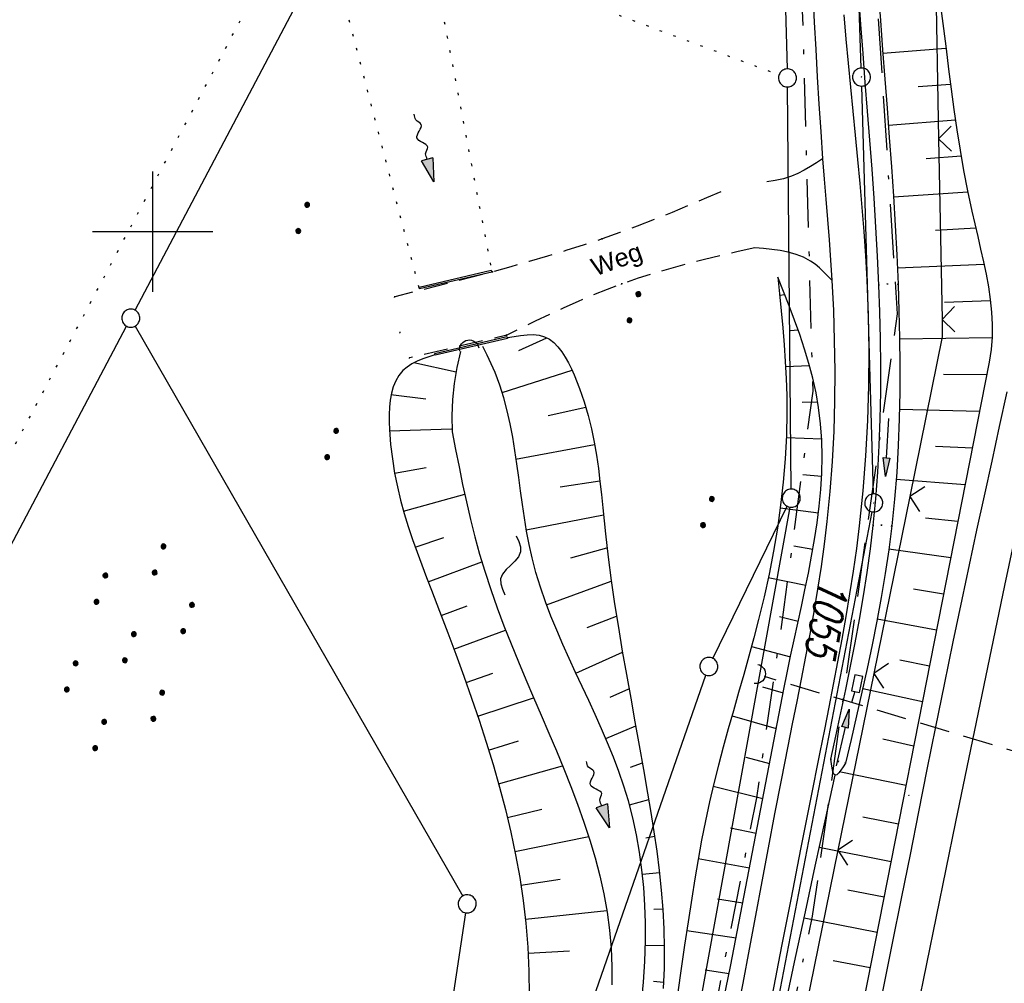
# Model space of a CAD drawing. Extents: x 511826 to 512284, y 474581 to 475544.
# Tile 16 of 29: x 511989 to 512071, y 475138 to 475218. Entities that reach past the tile are written whole.
import ezdxf

# ---------------------------------------------------------------- set-up
doc = ezdxf.new("R2010")
doc.units = 0
doc.header["$LTSCALE"] = 10
doc.header["$MEASUREMENT"] = 0
for name, pattern in [('ACAD_ISO16W100', [73, 15, -6.5, 15, -6.5, 15, -7, 1, -7]), ('AUSGEZOGEN', [0]), ('LT00', [0]), ('LT08', [0.42, 0.2, -0.1, 0.02, -0.1]), ('LT11', [0.3, 0.2, -0.1]), ('PUNKTX2_STR', [0.6, 0.1, -0.5]), ('STRICHLINIE2', [0.375, 0.25, -0.125])]:
    doc.linetypes.add(name, pattern=pattern)
doc.layers.get('0').update_dxf_attribs({"linetype": 'LT00'})
for name, color, linetype in [('--FLIEßRICHTPFEIL', 180, 'Continuous'), ('--WASSER_GRENZE', 180, 'PUNKTX2_STR'), ('--WASSER_NUTZUNG', 180, 'Continuous'), ('-Haltung', 182, 'STRICHLINIE2'), ('BAB-KABEL', 220, 'ACAD_ISO16W100'), ('DFK_AB_L', 21, 'LT00'), ('DFK_AB_P', 7, 'LT00'), ('DFK_FLUR_NR', 250, 'LT00'), ('DFK_GZPKT', 250, 'LT00'), ('DFK_KATASTER', 250, 'LT00'), ('DFK_NUTZUNG', 250, 'LT00'), ('DFK_NUTZUNGSGRENZE', 70, 'PUNKTX2_STR'), ('DFK_TOPO-SYM', 252, 'LT00'), ('FELDWEG_TEXT', 1, 'Continuous'), ('PFEIL', 140, 'AUSGEZOGEN'), ('STROM_UNTER', 80, 'LT08'), ('V90_AFBR_BAB', 250, 'LT00'), ('V90_BOESCH', 250, 'LT00'), ('V90_BOSCHUNG', 250, 'LT00'), ('V90_BR_KAPPE', 30, 'LT00'), ('V90_EINFAHRT', 250, 'LT00'), ('V90_FELDWEG', 250, 'LT11'), ('V90_GRABEN', 250, 'LT00'), ('V90_LD_MARK', 250, 'LT00'), ('V90_PK_GR', 1, 'LT00'), ('V90_RASTER', 250, 'LT00'), ('V90_SINKK', 182, 'LT00'), ('V90_UK_DURCH', 182, 'LT00'), ('V90_ZAUN', 40, 'LT00')]:
    doc.layers.add(name, color=color, linetype=linetype)
doc.styles.add('Beschrift', font='ARIAL.TTF')
doc.styles.get("Standard").update_dxf_attribs({"font": 'romans.shx'})

# ---------------------------------------------------------------- blocks, each defined once
blk = doc.blocks.new('SYMB7112')
at = {"color": 0, "linetype": 'ByBlock'}
for p, q in [((-0.13, 0.012919), (-0.13, -0.012919)), ((-0.125, -0.017105), (-0.125, 0.017105)), ((-0.12, 0.019164), (-0.12, -0.019164)), ((-0.115, -0.019796), (-0.115, 0.019796)), ((-0.11, 0.019164), (-0.11, -0.019164)), ((-0.105, -0.017105), (-0.105, 0.017105)), ((-0.1, 0.012919), (-0.1, -0.012919)), ((-0.095, -0.000126), (-0.095, 0.000146)), ((0.1, 0.012919), (0.1, -0.012919)), ((0.105, -0.017105), (0.105, 0.017105)), ((0.11, 0.019164), (0.11, -0.019164)), ((0.115, -0.019796), (0.115, 0.019796)), ((0.12, 0.019164), (0.12, -0.019164)), ((0.125, -0.017105), (0.125, 0.017105)), ((0.13, 0.012919), (0.13, -0.012919)), ((0.135, -0.000126), (0.135, 0.000146))]:
    blk.add_line(p, q, dxfattribs=at)
for points in [[(-0.095, 0), (-0.096981, 0.008678), (-0.10253, 0.015637), (-0.11055, 0.019499), (-0.11945, 0.019499), (-0.12747, 0.015637), (-0.133019, 0.008678), (-0.135, 0)], [(-0.135, 0), (-0.133019, -0.008678), (-0.12747, -0.015637), (-0.11945, -0.019499), (-0.11055, -0.019499), (-0.10253, -0.015637), (-0.096981, -0.008678), (-0.095, 0)], [(0.135, 0), (0.133019, 0.008678), (0.12747, 0.015637), (0.11945, 0.019499), (0.11055, 0.019499), (0.10253, 0.015637), (0.096981, 0.008678), (0.095, 0)], [(0.095, 0), (0.096981, -0.008678), (0.10253, -0.015637), (0.11055, -0.019499), (0.11945, -0.019499), (0.12747, -0.015637), (0.133019, -0.008678), (0.135, 0)]]:
    blk.add_lwpolyline(points, dxfattribs=at)
blk = doc.blocks.new('SYMB7301')
at = {"color": 0, "linetype": 'ByBlock'}
for p, q in [((-0.128693, 0), (0, 0.128693)), ((0, -0.128693), (-0.128693, 0)), ((0, 0.128693), (0.128693, 0)), ((0.128693, 0), (0, -0.128693)), ((0.000059, -0.009738), (0.000059, 0.009897)), ((-0.00901, -0.004339), (-0.002225, -0.009749))]:
    blk.add_line(p, q, dxfattribs=at)
for points in [[(-0.002225, 0.009749), (-0.00901, 0.004339), (-0.00901, -0.004339)], [(0.01, 0), (0.006235, 0.007818), (-0.002225, 0.009749)], [(-0.002225, -0.009749), (0.006235, -0.007818), (0.01, 0)]]:
    blk.add_lwpolyline(points, dxfattribs=at)
blk = doc.blocks.new('SYMB7010')
at = {"color": 0, "linetype": 'ByBlock'}
for points in [[(-0.031408, 0.499213), (-0.093728, 0.49134), (-0.15457, 0.475719), (-0.212975, 0.452595), (-0.268021, 0.422333), (-0.31884, 0.385411), (-0.36463, 0.342411), (-0.40467, 0.29401), (-0.438329, 0.240973), (-0.465074, 0.184136), (-0.484486, 0.124395), (-0.496256, 0.062692), (-0.5002, 0)], [(-0.5002, 0), (-0.496256, -0.062692), (-0.484486, -0.124395), (-0.465075, -0.184136), (-0.438329, -0.240973), (-0.404671, -0.29401), (-0.36463, -0.342411), (-0.31884, -0.385411), (-0.268021, -0.422333), (-0.212975, -0.452595), (-0.154571, -0.475719), (-0.093728, -0.49134), (-0.031408, -0.499213), (0.031408, -0.499213)], [(0.5002, 0), (0.496256, 0.062692), (0.484485, 0.124395), (0.465074, 0.184136), (0.438329, 0.240973), (0.40467, 0.29401), (0.36463, 0.342411), (0.31884, 0.385411), (0.268021, 0.422333), (0.212975, 0.452595), (0.15457, 0.475719), (0.093728, 0.49134), (0.031408, 0.499213), (-0.031408, 0.499213)], [(0.031408, -0.499213), (0.093728, -0.491341), (0.15457, -0.475719), (0.212975, -0.452595), (0.268021, -0.422333), (0.31884, -0.385411), (0.36463, -0.342411), (0.404671, -0.294011), (0.438329, -0.240974), (0.465075, -0.184136), (0.484486, -0.124395), (0.496256, -0.062692), (0.500201, 0)]]:
    blk.add_lwpolyline(points, dxfattribs=at)
blk = doc.blocks.new('SYMB0003')
at = {"color": 0, "linetype": 'ByBlock'}
for p, q in [((-0.015712, 0), (0.010166, 0.012015)), ((0, -0.021257), (-0.015712, 0)), ((0.010166, 0.012015), (0, -0.021257))]:
    blk.add_line(p, q, dxfattribs=at)
for points in [[(-0.031395, 0.499013), (-0.093691, 0.491144), (-0.154509, 0.475528), (-0.21289, 0.452414), (-0.267913, 0.422164), (-0.318712, 0.385257), (-0.364484, 0.342274), (-0.404509, 0.293893), (-0.438154, 0.240877), (-0.464888, 0.184062), (-0.484292, 0.124345), (-0.496058, 0.062667), (-0.5, 0)], [(-0.5, 0), (-0.496058, -0.062667), (-0.484292, -0.124345), (-0.464888, -0.184062), (-0.438154, -0.240877), (-0.404509, -0.293893), (-0.364485, -0.342274), (-0.318712, -0.385257), (-0.267914, -0.422164), (-0.21289, -0.452414), (-0.154509, -0.475529), (-0.093691, -0.491144), (-0.031395, -0.499014), (0.031395, -0.499014)], [(0.5, 0), (0.496057, 0.062667), (0.484292, 0.124345), (0.464888, 0.184062), (0.438153, 0.240877), (0.404509, 0.293893), (0.364484, 0.342274), (0.318712, 0.385257), (0.267913, 0.422164), (0.21289, 0.452414), (0.154509, 0.475528), (0.093691, 0.491144), (0.031395, 0.499013), (-0.031395, 0.499013)], [(0.031395, -0.499014), (0.093691, -0.491144), (0.154509, -0.475529), (0.21289, -0.452414), (0.267914, -0.422164), (0.318712, -0.385257), (0.364485, -0.342274), (0.404509, -0.293893), (0.438154, -0.240877), (0.464889, -0.184062), (0.484292, -0.124345), (0.496058, -0.062667), (0.5, 0)]]:
    blk.add_lwpolyline(points, dxfattribs=at)
blk = doc.blocks.new('SYMB0652')
at = {"color": 0, "linetype": 'ByBlock'}
blk.add_lwpolyline([(-0.15, -0.075), (0.15, -0.075), (0.15, 0.075), (-0.15, 0.075), (-0.15, -0.075)], dxfattribs=at)
blk = doc.blocks.new('SYMB0011')
at = {"color": 0, "linetype": 'ByBlock'}
for p, q in [((0.5, 0), (-0.5, 0)), ((0, 0.5), (0, -0.5))]:
    blk.add_line(p, q, dxfattribs=at)
blk = doc.blocks.new('SYMB1107')
at = {"color": 0, "linetype": 'ByBlock'}
for points in [[(-0.2, 0), (-0.196157, 0.039018), (-0.184776, 0.076537), (-0.166294, 0.111114), (-0.141421, 0.141421), (-0.111114, 0.166294), (-0.076537, 0.184776), (-0.039018, 0.196157), (0, 0.2)], [(0, 0.2), (0.039018, 0.196157), (0.076537, 0.184776), (0.111114, 0.166294), (0.141421, 0.141421), (0.166294, 0.111114), (0.184776, 0.076537), (0.196157, 0.039018), (0.2, 0)]]:
    blk.add_lwpolyline(points, dxfattribs=at)
blk = doc.blocks.new('SYMB0024')
at = {"color": 0, "linetype": 'ByBlock'}
for p, q in [((-0.5, 0.5), (0, 0)), ((0, 0), (0.5, 0.5))]:
    blk.add_line(p, q, dxfattribs=at)
blk = doc.blocks.new('FLIEßRICHTPFEIL')
at = {"layer": '--FLIEßRICHTPFEIL'}
blk.add_hatch(color=256, dxfattribs=at).paths.add_polyline_path([(-1.95, 0.4875), (-1.95, -0.4875), (0, 0)])
for p, q in [((-1.95, 0.4875), (-1.95, -0.4875)), ((-1.95, 0.4875), (0, 0)), ((0, 0), (-1.95, -0.4875))]:
    blk.add_line(p, q, dxfattribs=at)
at = {"layer": '--FLIEßRICHTPFEIL', "start_tangent": (-1, 0), "end_tangent": (-1, 0)}
blk.add_spline([(-1.95, 0), (-2.4375, 0), (-2.925, 0.325), (-3.4125, 0), (-3.9, -0.325), (-4.3875, 0), (-4.875, 0.325), (-5.3625, 0), (-5.85, 0)], degree=3, dxfattribs=at)
blk = doc.blocks.new('SYMB7251')
at = {"color": 0, "linetype": 'ByBlock'}
for points in [[(-0.25, 0), (-0.208333, 0.028889), (-0.166667, 0.051111), (-0.125, 0.06), (-0.083333, 0.051111), (-0.041667, 0.028889), (0, 0)], [(0, 0), (0.041667, -0.028889), (0.083333, -0.051111), (0.125, -0.06), (0.166667, -0.051111), (0.208333, -0.028889), (0.25, 0)]]:
    blk.add_lwpolyline(points, dxfattribs=at)
blk = doc.blocks.new('Pfreil3')
at = {"layer": 'PFEIL'}
blk.add_hatch(color=256, dxfattribs=at).paths.add_polyline_path([(-1.549, 0.273), (-1.549, -0.273), (0, 0)])
for p, q in [((-1.549, 0), (-4.831, 0)), ((-1.549, -0.273), (-1.549, 0.273)), ((-1.549, 0.273), (0, 0)), ((0, 0), (-1.549, -0.273))]:
    blk.add_line(p, q, dxfattribs=at)
blk = doc.blocks.new('SYMB7110')
at = {"color": 0, "linetype": 'ByBlock'}
for p, q in [((-0.515, 0.392919), (-0.515, 0.367081)), ((-0.51, 0.362895), (-0.51, 0.397105)), ((-0.505, 0.399164), (-0.505, 0.360836)), ((-0.5, 0.360204), (-0.5, 0.399796)), ((-0.495, 0.399164), (-0.495, 0.360836)), ((-0.49, 0.362895), (-0.49, 0.397105)), ((-0.485, 0.392919), (-0.485, 0.367081)), ((-0.48, 0.379874), (-0.48, 0.380145)), ((-0.285, 0.392919), (-0.285, 0.367081)), ((-0.28, 0.362895), (-0.28, 0.397105)), ((-0.275, 0.399164), (-0.275, 0.360836)), ((-0.27, 0.360204), (-0.27, 0.399796)), ((-0.265, 0.399164), (-0.265, 0.360836)), ((-0.26, 0.362895), (-0.26, 0.397105)), ((-0.255, 0.392919), (-0.255, 0.367081)), ((-0.25, 0.379874), (-0.25, 0.380146)), ((0.255, 0.392919), (0.255, 0.367081)), ((0.26, 0.362895), (0.26, 0.397105)), ((0.265, 0.399164), (0.265, 0.360836)), ((0.27, 0.360204), (0.27, 0.399796)), ((0.275, 0.399164), (0.275, 0.360836)), ((0.28, 0.362895), (0.28, 0.397105)), ((0.285, 0.392919), (0.285, 0.367081)), ((0.29, 0.379874), (0.29, 0.380145)), ((0.485, 0.392919), (0.485, 0.367081)), ((0.49, 0.362895), (0.49, 0.397105)), ((0.495, 0.399164), (0.495, 0.360836)), ((0.5, 0.360204), (0.5, 0.399796)), ((0.505, 0.399164), (0.505, 0.360836)), ((0.51, 0.362895), (0.51, 0.397105)), ((0.515, 0.392919), (0.515, 0.367081)), ((0.52, 0.379874), (0.52, 0.380146)), ((-0.9, 0.012919), (-0.9, -0.012919)), ((-0.895, -0.017106), (-0.895, 0.017105)), ((-0.89, 0.019164), (-0.89, -0.019164)), ((-0.885, -0.019797), (-0.885, 0.019796)), ((-0.88, 0.019164), (-0.88, -0.019164)), ((-0.875, -0.017106), (-0.875, 0.017105)), ((-0.87, 0.012919), (-0.87, -0.012919)), ((-0.865, -0.000126), (-0.865, 0.000145)), ((-0.67, 0.012919), (-0.67, -0.012919)), ((-0.665, -0.017106), (-0.665, 0.017105)), ((-0.66, 0.019164), (-0.66, -0.019164)), ((-0.655, -0.019797), (-0.655, 0.019796)), ((-0.65, 0.019164), (-0.65, -0.019164)), ((-0.645, -0.017106), (-0.645, 0.017105)), ((-0.64, 0.012919), (-0.64, -0.012919)), ((-0.635, -0.000126), (-0.635, 0.000145)), ((-0.13, 0.012919), (-0.13, -0.012919)), ((-0.125, -0.017105), (-0.125, 0.017105)), ((-0.12, 0.019164), (-0.12, -0.019164)), ((-0.115, -0.019796), (-0.115, 0.019796)), ((-0.11, 0.019164), (-0.11, -0.019164)), ((-0.105, -0.017105), (-0.105, 0.017105)), ((-0.1, 0.012919), (-0.1, -0.012919)), ((-0.095, -0.000126), (-0.095, 0.000146)), ((0.1, 0.012919), (0.1, -0.012919)), ((0.105, -0.017105), (0.105, 0.017105)), ((0.11, 0.019164), (0.11, -0.019164)), ((0.115, -0.019796), (0.115, 0.019796)), ((0.12, 0.019164), (0.12, -0.019164)), ((0.125, -0.017105), (0.125, 0.017105)), ((0.13, 0.012919), (0.13, -0.012919)), ((0.135, -0.000126), (0.135, 0.000146)), ((0.64, 0.012919), (0.64, -0.012919)), ((0.645, -0.017105), (0.645, 0.017105)), ((0.65, 0.019164), (0.65, -0.019164)), ((0.655, -0.019796), (0.655, 0.019796)), ((0.66, 0.019164), (0.66, -0.019164)), ((0.665, -0.017105), (0.665, 0.017105)), ((0.67, 0.012919), (0.67, -0.012919)), ((0.675, -0.000126), (0.675, 0.000146)), ((0.87, 0.012919), (0.87, -0.012919)), ((0.875, -0.017105), (0.875, 0.017105)), ((0.88, 0.019164), (0.88, -0.019164)), ((0.885, -0.019796), (0.885, 0.019796)), ((0.89, 0.019164), (0.89, -0.019164)), ((0.895, -0.017105), (0.895, 0.017105)), ((0.9, 0.012919), (0.9, -0.012919)), ((0.905, -0.000126), (0.905, 0.000146)), ((-0.515, -0.367081), (-0.515, -0.392919)), ((-0.51, -0.397105), (-0.51, -0.362895)), ((-0.505, -0.360836), (-0.505, -0.399164)), ((-0.5, -0.399796), (-0.5, -0.360204)), ((-0.495, -0.360836), (-0.495, -0.399164)), ((-0.49, -0.397106), (-0.49, -0.362895)), ((-0.485, -0.367081), (-0.485, -0.392919)), ((-0.48, -0.380126), (-0.48, -0.379855)), ((-0.285, -0.367081), (-0.285, -0.392919)), ((-0.28, -0.397105), (-0.28, -0.362895)), ((-0.275, -0.360836), (-0.275, -0.399164)), ((-0.27, -0.399796), (-0.27, -0.360204)), ((-0.265, -0.360836), (-0.265, -0.399164)), ((-0.26, -0.397105), (-0.26, -0.362895)), ((-0.255, -0.367081), (-0.255, -0.392919)), ((-0.25, -0.380126), (-0.25, -0.379855)), ((0.255, -0.367081), (0.255, -0.392919)), ((0.26, -0.397105), (0.26, -0.362895)), ((0.265, -0.360836), (0.265, -0.399164)), ((0.27, -0.399796), (0.27, -0.360204)), ((0.275, -0.360836), (0.275, -0.399164)), ((0.28, -0.397105), (0.28, -0.362895)), ((0.285, -0.367081), (0.285, -0.392919)), ((0.29, -0.380126), (0.29, -0.379855)), ((0.485, -0.367081), (0.485, -0.392919)), ((0.49, -0.397105), (0.49, -0.362895)), ((0.495, -0.360836), (0.495, -0.399164)), ((0.5, -0.399796), (0.5, -0.360204)), ((0.505, -0.360836), (0.505, -0.399164)), ((0.51, -0.397105), (0.51, -0.362895)), ((0.515, -0.367081), (0.515, -0.392919)), ((0.52, -0.380126), (0.52, -0.379855))]:
    blk.add_line(p, q, dxfattribs=at)
for points in [[(-0.48, 0.38), (-0.481981, 0.388678), (-0.48753, 0.395637), (-0.49555, 0.399499), (-0.50445, 0.399499), (-0.51247, 0.395637), (-0.518019, 0.388678), (-0.52, 0.38), (-0.518019, 0.371322), (-0.51247, 0.364363), (-0.50445, 0.360501), (-0.49555, 0.360501), (-0.48753, 0.364363), (-0.481981, 0.371322), (-0.48, 0.38)], [(-0.25, 0.38), (-0.251981, 0.388678), (-0.25753, 0.395637), (-0.26555, 0.399499), (-0.27445, 0.399499), (-0.28247, 0.395637), (-0.288019, 0.388678), (-0.29, 0.38), (-0.288019, 0.371322), (-0.28247, 0.364363), (-0.27445, 0.360501), (-0.26555, 0.360501), (-0.25753, 0.364363), (-0.251981, 0.371322), (-0.25, 0.38)], [(0.29, 0.38), (0.288019, 0.388678), (0.28247, 0.395637), (0.27445, 0.399499), (0.26555, 0.399499), (0.25753, 0.395637), (0.251981, 0.388678), (0.25, 0.38), (0.251981, 0.371322), (0.25753, 0.364363), (0.26555, 0.360501), (0.27445, 0.360501), (0.28247, 0.364363), (0.288019, 0.371322), (0.29, 0.38)], [(0.52, 0.38), (0.518019, 0.388678), (0.51247, 0.395637), (0.50445, 0.399499), (0.495549, 0.399499), (0.48753, 0.395637), (0.481981, 0.388678), (0.48, 0.38), (0.481981, 0.371322), (0.48753, 0.364363), (0.495549, 0.360501), (0.50445, 0.360501), (0.51247, 0.364363), (0.518019, 0.371322), (0.52, 0.38)], [(-0.865, 0), (-0.866981, 0.008678), (-0.87253, 0.015637), (-0.88055, 0.019498), (-0.88945, 0.019498), (-0.89747, 0.015637), (-0.903019, 0.008678), (-0.905, 0)], [(-0.905, 0), (-0.903019, -0.008678), (-0.89747, -0.015637), (-0.88945, -0.019499), (-0.88055, -0.019499), (-0.87253, -0.015637), (-0.866981, -0.008678), (-0.865, 0)], [(-0.635, 0), (-0.636981, 0.008678), (-0.64253, 0.015637), (-0.65055, 0.019498), (-0.65945, 0.019498), (-0.66747, 0.015637), (-0.673019, 0.008678), (-0.675, 0)], [(-0.675, 0), (-0.673019, -0.008678), (-0.66747, -0.015637), (-0.65945, -0.019499), (-0.65055, -0.019499), (-0.64253, -0.015637), (-0.636981, -0.008678), (-0.635, 0)], [(-0.095, 0), (-0.096981, 0.008678), (-0.10253, 0.015637), (-0.11055, 0.019499), (-0.11945, 0.019499), (-0.12747, 0.015637), (-0.133019, 0.008678), (-0.135, 0)], [(-0.135, 0), (-0.133019, -0.008678), (-0.12747, -0.015637), (-0.11945, -0.019499), (-0.11055, -0.019499), (-0.10253, -0.015637), (-0.096981, -0.008678), (-0.095, 0)], [(0.135, 0), (0.133019, 0.008678), (0.12747, 0.015637), (0.11945, 0.019499), (0.11055, 0.019499), (0.10253, 0.015637), (0.096981, 0.008678), (0.095, 0)], [(0.095, 0), (0.096981, -0.008678), (0.10253, -0.015637), (0.11055, -0.019499), (0.11945, -0.019499), (0.12747, -0.015637), (0.133019, -0.008678), (0.135, 0)], [(0.675, 0), (0.673019, 0.008678), (0.66747, 0.015637), (0.65945, 0.019499), (0.65055, 0.019499), (0.64253, 0.015637), (0.636981, 0.008678), (0.635, 0)], [(0.635, 0), (0.636981, -0.008678), (0.64253, -0.015637), (0.65055, -0.019499), (0.65945, -0.019499), (0.66747, -0.015637), (0.673019, -0.008678), (0.675, 0)], [(0.905, 0), (0.903019, 0.008678), (0.89747, 0.015637), (0.88945, 0.019499), (0.88055, 0.019499), (0.87253, 0.015637), (0.866981, 0.008678), (0.865, 0)], [(0.865, 0), (0.866981, -0.008678), (0.87253, -0.015637), (0.88055, -0.019499), (0.88945, -0.019499), (0.89747, -0.015637), (0.903019, -0.008678), (0.905, 0)], [(-0.48, -0.38), (-0.481981, -0.371322), (-0.48753, -0.364363), (-0.49555, -0.360501), (-0.50445, -0.360501), (-0.51247, -0.364363), (-0.518019, -0.371322), (-0.52, -0.38), (-0.518019, -0.388678), (-0.51247, -0.395637), (-0.50445, -0.399499), (-0.49555, -0.399499), (-0.48753, -0.395637), (-0.481981, -0.388678), (-0.48, -0.38)], [(-0.25, -0.38), (-0.251981, -0.371322), (-0.25753, -0.364363), (-0.26555, -0.360501), (-0.27445, -0.360501), (-0.28247, -0.364363), (-0.288019, -0.371322), (-0.29, -0.38), (-0.288019, -0.388678), (-0.28247, -0.395637), (-0.27445, -0.399499), (-0.26555, -0.399499), (-0.25753, -0.395637), (-0.251981, -0.388678), (-0.25, -0.38)], [(0.29, -0.38), (0.288019, -0.371322), (0.28247, -0.364363), (0.27445, -0.360501), (0.26555, -0.360501), (0.25753, -0.364363), (0.251981, -0.371322), (0.25, -0.38), (0.251981, -0.388678), (0.25753, -0.395637), (0.26555, -0.399499), (0.27445, -0.399499), (0.28247, -0.395637), (0.288019, -0.388678), (0.29, -0.38)], [(0.52, -0.38), (0.518019, -0.371322), (0.51247, -0.364363), (0.50445, -0.360501), (0.495549, -0.360501), (0.48753, -0.364363), (0.481981, -0.371322), (0.48, -0.38), (0.481981, -0.388678), (0.48753, -0.395637), (0.495549, -0.399499), (0.50445, -0.399499), (0.51247, -0.395637), (0.518019, -0.388678), (0.52, -0.38)]]:
    blk.add_lwpolyline(points, dxfattribs=at)

msp = doc.modelspace()

# ---------------------------------------------------------------- linework, layer by layer
at = {"layer": '--WASSER_GRENZE', "ltscale": 0.2}
for p, q in [((512019.75, 475241.02), (512028.16, 475196.77)), ((511966.67, 475141.04), (512013.34, 475228.96)), ((512022.15, 475195.33), (512013.34, 475228.96))]:
    msp.add_line(p, q, dxfattribs=at)
at = {"layer": '-Haltung'}
msp.add_line((512120.073, 475142.266), (512050.843, 475163.029), dxfattribs=at)
at = {"layer": '-Haltung', "flags": 128}
msp.add_lwpolyline([(512058.35, 475161.782), (512058.073, 475160.86)], dxfattribs=at)
at = {"layer": 'BAB-KABEL', "ltscale": 0.03, "flags": 128}
msp.add_lwpolyline([(512145.66, 475515.725), (512137.725, 475496.074), (512130.625, 475467.918), (512119.035, 475418.91), (512105.583, 475370.555), (512100.73, 475351.099), (512084.182, 475320.513), (512082.618, 475318.668), (512071.987, 475296.243), (512062.064, 475264.372), (512059.316, 475232.902), (512061.872, 475193.176), (512054.818, 475143.1), (512045.689, 475099.989), (512036.29, 475050.898), (512027.273, 475001.725), (512018.223, 474952.549), (512008.899, 474903.418), (512000.14, 474854.229), (511992.355, 474804.855), (511985.273, 474755.369), (511977.385, 474700.851), (511969.41, 474646.425), (511966.53, 474615.204), (511971.28, 474607.309)], dxfattribs=at)
at = {"layer": 'DFK_AB_L'}
for p, q in [((512058.884, 475213.6), (512057.926, 475240.82)), ((512059.899, 475178.2), (512058.932, 475212.1)), ((512028.342, 475013.257), (512059.779, 475176.714))]:
    msp.add_line(p, q, dxfattribs=at)
at = {"layer": 'DFK_KATASTER'}
for p, q in [((511998.53, 475193.473), (512046.17, 475283.757)), ((512051.903, 475240.99), (512052.737, 475213.53)), ((512053.064, 475178.6), (512052.767, 475212.03)), ((511970.29, 475139.973), (511997.83, 475192.147)), ((511998.554, 475192.159), (512025.767, 475144.78)), ((512052.937, 475177.112), (512023.493, 475014.078)), ((512046.55, 475164.533), (512052.74, 475177.176)), ((512016.257, 475077.848), (512045.973, 475163.152)), ((512016.122, 475077.882), (512026.028, 475143.388))]:
    msp.add_line(p, q, dxfattribs=at)
at = {"layer": 'DFK_NUTZUNGSGRENZE', "ltscale": 0.2}
msp.add_line((512023.01, 475223.84), (512052.057, 475213.041), dxfattribs=at)
at = {"layer": 'STROM_UNTER', "ltscale": 2, "flags": 128}
msp.add_lwpolyline([(512106.832, 475395.449), (512100.577, 475370.649), (512096.589, 475359.469), (512083.838, 475334.326), (512065.066, 475297.358), (512056.809, 475270.549), (512053.261, 475243.943), (512053.983, 475218.368), (512054.849, 475186.752), (512052.455, 475168.777), (512050.173, 475152.953), (512034.954, 475075.22), (512023.847, 475014.474), (512009.039, 474933.576), (511995.081, 474858.819), (511990.716, 474830.746), (511982.93, 474777.15), (511977.714, 474741.754), (511964.506, 474649.994), (511961.195, 474618.195), (511958.966, 474609.715), (511958.962, 474609.702)], dxfattribs=at)
at = {"layer": 'V90_AFBR_BAB'}
for points in [[(512054.855, 475219.691), (512054.981, 475217.415), (512055.105, 475215.141), (512055.233, 475212.867), (512055.368, 475210.595), (512055.514, 475208.324), (512055.675, 475206.054), (512055.805, 475204.372), (512055.94, 475202.691), (512056.076, 475201.01), (512056.208, 475199.327), (512056.331, 475197.644), (512056.439, 475195.959), (512056.565, 475193.452), (512056.647, 475190.943), (512056.681, 475188.432), (512056.664, 475185.922), (512056.594, 475183.413), (512056.468, 475180.908), (512056.283, 475178.409), (512056.036, 475175.916), (512055.807, 475174.034), (512055.546, 475172.157), (512055.256, 475170.283), (512054.941, 475168.413), (512054.607, 475166.545), (512054.257, 475164.679), (512053.895, 475162.815), (512053.525, 475160.953), (512053.152, 475159.09), (512052.781, 475157.228), (512052.228, 475154.418), (512051.686, 475151.607), (512051.15, 475148.795), (512050.62, 475145.983), (512050.092, 475143.171), (512049.565, 475140.359), (512049.035, 475137.548), (512048.502, 475134.738)], [(512051.505, 475136.573), (512052.292, 475140.605), (512053.081, 475144.638), (512053.873, 475148.67), (512054.669, 475152.703), (512055.472, 475156.735), (512055.848, 475158.611), (512056.222, 475160.486), (512056.591, 475162.363), (512056.951, 475164.241), (512057.299, 475166.121), (512057.633, 475168.003), (512057.947, 475169.888), (512058.239, 475171.776), (512058.506, 475173.668), (512058.743, 475175.564), (512059.045, 475178.468), (512059.272, 475181.381), (512059.428, 475184.3), (512059.515, 475187.223), (512059.534, 475190.147), (512059.487, 475193.07), (512059.377, 475195.991), (512059.266, 475197.998), (512059.13, 475200.003), (512058.973, 475202.006), (512058.799, 475204.007), (512058.613, 475206.008), (512058.418, 475208.008), (512058.219, 475210.007), (512058.018, 475212.007), (512057.822, 475214.006), (512057.633, 475216.007), (512057.456, 475218.008)], [(512060.661, 475136.717), (512061.463, 475140.716), (512062.263, 475144.715), (512062.966, 475148.247), (512063.669, 475151.779), (512064.373, 475155.311), (512065.082, 475158.842), (512065.797, 475162.371), (512066.523, 475165.898), (512067.26, 475169.423), (512067.873, 475172.302), (512068.494, 475175.179), (512069.121, 475178.055), (512069.752, 475180.93), (512070.386, 475183.804), (512071.02, 475186.679)]]:
    msp.add_lwpolyline(points, dxfattribs=at)
at = {"layer": 'V90_BOESCH'}
for points in [[(512065.508, 475218.558), (512065.721, 475216.877), (512065.931, 475215.195), (512066.142, 475213.514), (512066.358, 475211.831), (512066.586, 475210.147), (512066.83, 475208.462), (512067.096, 475206.774), (512067.388, 475205.085), (512067.712, 475203.392), (512068.072, 475201.697), (512068.313, 475200.65), (512068.562, 475199.601), (512068.808, 475198.553), (512069.045, 475197.504), (512069.262, 475196.456), (512069.452, 475195.409), (512069.605, 475194.362), (512069.714, 475193.318), (512069.768, 475192.276), (512069.759, 475191.236), (512069.68, 475190.199), (512069.52, 475189.166), (512056.148, 475121.12)], [(512051.955, 475196.224), (512052.097, 475194.819), (512052.234, 475193.413), (512052.363, 475192.007), (512052.477, 475190.601), (512052.574, 475189.195), (512052.648, 475187.789), (512052.694, 475186.382), (512052.709, 475184.975), (512052.672, 475183.046), (512052.57, 475181.118), (512052.407, 475179.191), (512052.187, 475177.268), (512051.914, 475175.35), (512051.59, 475173.438), (512051.219, 475171.533), (512050.806, 475169.637), (512050.354, 475167.752), (512049.961, 475166.229), (512049.55, 475164.712), (512049.127, 475163.2), (512048.696, 475161.691), (512048.264, 475160.184), (512047.836, 475158.676), (512047.417, 475157.167), (512047.013, 475155.654), (512046.629, 475154.136), (512046.271, 475152.612), (512045.929, 475151.019), (512045.617, 475149.419), (512045.327, 475147.814), (512045.055, 475146.205), (512044.797, 475144.593), (512044.496, 475142.646), (512044.202, 475140.698), (512043.914, 475138.749), (512043.628, 475136.801)], [(512043.744, 475118.203), (512048.055, 475139.062), (512052.445, 475161.972), (512052.717, 475163.339), (512053.005, 475164.711), (512053.304, 475166.088), (512053.608, 475167.469), (512053.911, 475168.854), (512054.208, 475170.24), (512054.492, 475171.628), (512054.757, 475173.017), (512054.998, 475174.405), (512055.209, 475175.792), (512055.383, 475177.176), (512055.516, 475178.558), (512055.601, 475179.935), (512055.632, 475181.307), (512055.603, 475182.674), (512055.509, 475184.034), (512055.343, 475185.386), (512055.127, 475186.608), (512054.855, 475187.824), (512054.533, 475189.034), (512054.169, 475190.24), (512053.768, 475191.441), (512053.34, 475192.64), (512052.89, 475193.836), (512052.426, 475195.03), (512051.955, 475196.224)], [(512029.485, 475191.195), (512030.035, 475191.296), (512030.578, 475191.382), (512031.108, 475191.438), (512031.619, 475191.448), (512032.105, 475191.397), (512032.558, 475191.27), (512032.966, 475191.062), (512033.34, 475190.778), (512033.682, 475190.429), (512033.996, 475190.026), (512034.283, 475189.58), (512034.548, 475189.102), (512034.792, 475188.605), (512035.018, 475188.098), (512035.472, 475186.966), (512035.858, 475185.843), (512036.185, 475184.728), (512036.458, 475183.619), (512036.687, 475182.516), (512036.877, 475181.418), (512037.036, 475180.324), (512037.171, 475179.232), (512037.29, 475178.142), (512037.399, 475177.053), (512037.506, 475175.963), (512037.618, 475174.872), (512037.843, 475172.939), (512038.101, 475171), (512038.387, 475169.054), (512038.698, 475167.103), (512039.027, 475165.146), (512039.37, 475163.185), (512039.722, 475161.221), (512040.08, 475159.253), (512040.437, 475157.283), (512040.789, 475155.311), (512041.132, 475153.338), (512041.4, 475151.726), (512041.653, 475150.115), (512041.885, 475148.503), (512042.089, 475146.892), (512042.261, 475145.281), (512042.393, 475143.671), (512042.48, 475142.062), (512042.516, 475140.454), (512042.495, 475138.778), (512042.417, 475137.103)], [(512023.449, 475189.766), (512022.949, 475189.597), (512022.458, 475189.419), (512021.987, 475189.225), (512021.545, 475189.004), (512021.142, 475188.75), (512020.789, 475188.452), (512020.458, 475188.059), (512020.196, 475187.608), (512019.994, 475187.109), (512019.847, 475186.57), (512019.747, 475185.999), (512019.688, 475185.404), (512019.663, 475184.793), (512019.665, 475184.176), (512019.687, 475183.56), (512019.775, 475182.316), (512019.916, 475181.109), (512020.105, 475179.936), (512020.336, 475178.791), (512020.605, 475177.671), (512020.908, 475176.573), (512021.239, 475175.493), (512021.595, 475174.426), (512021.97, 475173.369), (512022.36, 475172.317), (512022.76, 475171.268), (512023.166, 475170.217), (512023.846, 475168.45), (512024.524, 475166.668), (512025.196, 475164.871), (512025.855, 475163.062), (512026.499, 475161.239), (512027.121, 475159.405), (512027.718, 475157.561), (512028.285, 475155.706), (512028.817, 475153.842), (512029.309, 475151.97), (512029.757, 475150.09), (512030.156, 475148.204), (512030.501, 475146.312), (512030.787, 475144.416), (512031.011, 475142.515), (512031.173, 475140.528), (512031.267, 475138.537), (512031.296, 475136.544)], [(512025.583, 475190.03), (512025.284, 475188.717), (512025.062, 475187.388), (512024.92, 475186.049), (512024.857, 475184.703), (512024.874, 475183.357), (512025.162, 475181.9), (512025.456, 475180.443), (512025.759, 475178.989), (512026.077, 475177.537), (512026.414, 475176.088), (512026.777, 475174.644), (512027.169, 475173.204), (512027.595, 475171.771), (512028.089, 475170.256), (512028.621, 475168.749), (512029.186, 475167.247), (512029.778, 475165.751), (512030.39, 475164.259), (512031.016, 475162.772), (512031.651, 475161.287), (512032.289, 475159.805), (512032.923, 475158.325), (512033.548, 475156.846), (512034.158, 475155.367), (512034.746, 475153.887), (512035.307, 475152.406), (512035.835, 475150.923), (512036.323, 475149.438), (512036.767, 475147.949), (512037.159, 475146.456), (512037.494, 475144.958), (512037.766, 475143.454), (512037.968, 475141.945), (512038.097, 475140.436), (512038.157, 475138.921), (512038.153, 475137.399)], [(512040.633, 475135.89), (512040.789, 475137.619), (512040.895, 475139.354), (512040.947, 475141.094), (512040.945, 475142.562), (512040.898, 475144.032), (512040.804, 475145.5), (512040.661, 475146.963), (512040.464, 475148.418), (512040.212, 475149.862), (512039.902, 475151.293), (512039.532, 475152.706), (512039.158, 475153.925), (512038.741, 475155.132), (512038.289, 475156.326), (512037.806, 475157.511), (512037.298, 475158.688), (512036.773, 475159.859), (512036.235, 475161.027), (512035.692, 475162.192), (512035.148, 475163.357), (512034.611, 475164.524), (512034.085, 475165.694), (512033.578, 475166.87), (512033.095, 475168.053), (512032.641, 475169.246), (512032.225, 475170.449), (512031.85, 475171.666), (512031.524, 475172.898), (512031.28, 475173.991), (512031.07, 475175.096), (512030.887, 475176.208), (512030.723, 475177.327), (512030.571, 475178.448), (512030.422, 475179.571), (512030.269, 475180.691), (512030.104, 475181.808), (512029.921, 475182.919), (512029.71, 475184.02), (512029.465, 475185.111), (512029.179, 475186.188), (512028.842, 475187.249), (512028.448, 475188.291), (512028.13, 475189.022), (512027.79, 475189.747), (512027.439, 475190.468)], [(512052.624, 475135.89), (512053.427, 475139.678), (512054.24, 475143.466), (512055.06, 475147.251), (512055.885, 475151.036), (512056.712, 475154.82)]]:
    msp.add_lwpolyline(points, dxfattribs=at)
at = {"layer": 'V90_BOSCHUNG'}
for p, q in [((512060.681, 475214.844), (512065.925, 475215.241)), ((512063.607, 475212.057), (512066.302, 475212.261)), ((512061.138, 475208.861), (512066.709, 475209.283)), ((512064.266, 475206.089), (512067.176, 475206.299)), ((512061.556, 475202.908), (512067.729, 475203.307)), ((512065.064, 475200.126), (512068.394, 475200.306)), ((512061.885, 475196.984), (512069.089, 475197.3)), ((512052.106, 475194.732), (512052.527, 475194.774)), ((512065.809, 475194.151), (512069.616, 475194.269)), ((512053.005, 475191.798), (512053.626, 475191.847)), ((512030.426, 475190.135), (512032.752, 475191.182)), ((512062.075, 475191.094), (512069.758, 475191.213)), ((512021.707, 475189.115), (512025.207, 475188.339)), ((512029.047, 475186.626), (512034.849, 475188.48)), ((512052.598, 475188.78), (512054.578, 475188.875)), ((512065.709, 475188.154), (512069.319, 475188.142)), ((512019.8, 475186.474), (512022.713, 475186.118)), ((512053.986, 475185.834), (512055.269, 475185.845)), ((512032.852, 475184.71), (512035.992, 475185.405)), ((512062.066, 475185.248), (512068.716, 475185.075)), ((512019.693, 475183.437), (512024.83, 475183.624)), ((512052.665, 475182.89), (512055.598, 475182.769)), ((512030.16, 475181.088), (512036.727, 475182.301)), ((512065.041, 475182.177), (512068.116, 475182.024)), ((512020.104, 475179.94), (512022.737, 475180.403)), ((512033.876, 475178.805), (512037.163, 475179.3)), ((512054.034, 475179.829), (512055.589, 475179.692)), ((512061.789, 475179.423), (512067.517, 475178.973)), ((512020.848, 475176.783), (512025.933, 475178.184)), ((512052.158, 475177.05), (512055.32, 475176.641)), ((512031.051, 475175.21), (512037.458, 475176.454)), ((512064.224, 475176.229), (512066.92, 475175.936)), ((512021.82, 475173.784), (512024.202, 475174.594)), ((512034.744, 475172.889), (512037.749, 475173.712)), ((512053.289, 475173.88), (512054.863, 475173.612)), ((512061.176, 475173.628), (512066.325, 475172.908)), ((512022.898, 475170.909), (512027.355, 475172.564)), ((512032.734, 475168.994), (512038.108, 475170.95)), ((512051.162, 475171.259), (512054.285, 475170.613)), ((512063.233, 475170.314), (512065.733, 475169.893)), ((512023.98, 475168.101), (512026.128, 475168.908)), ((512036.118, 475167.104), (512038.544, 475168.056)), ((512052.077, 475168.008), (512053.643, 475167.626)), ((512060.214, 475167.832), (512065.145, 475166.9)), ((512025.032, 475165.312), (512029.327, 475166.884)), ((512049.772, 475165.524), (512052.993, 475164.654)), ((512035.17, 475163.311), (512039.041, 475165.061)), ((512062.096, 475164.423), (512064.558, 475163.917)), ((512026.048, 475162.521), (512028.258, 475163.298)), ((512038.009, 475161.3), (512039.58, 475162.009)), ((512050.681, 475162.169), (512052.389, 475161.68)), ((512059.005, 475162.028), (512063.974, 475160.943)), ((512027.015, 475159.723), (512031.659, 475161.269)), ((512048.147, 475159.773), (512051.822, 475158.72)), ((512037.646, 475157.886), (512040.139, 475158.926)), ((512060.691, 475157.837), (512063.215, 475157.265)), ((512027.92, 475156.915), (512030.394, 475157.684)), ((512049.297, 475156.325), (512051.261, 475155.791)), ((512028.744, 475154.107), (512034.063, 475155.599)), ((512039.714, 475155.498), (512040.694, 475155.848)), ((512062.619, 475153.959), (512057.038, 475155.097)), ((512046.572, 475153.9), (512050.706, 475152.896)), ((512039.628, 475152.358), (512041.224, 475152.792)), ((512029.474, 475151.297), (512032.337, 475151.995)), ((512061.969, 475150.762), (512059.019, 475151.342)), ((512048.031, 475150.463), (512050.154, 475150.016)), ((512030.099, 475148.486), (512036.232, 475149.723)), ((512040.993, 475149.632), (512041.705, 475149.766)), ((512061.358, 475147.633), (512055.398, 475148.804)), ((512045.342, 475147.897), (512049.602, 475147.136)), ((512040.702, 475146.588), (512042.106, 475146.745)), ((512030.603, 475145.678), (512033.853, 475146.179)), ((512060.78, 475144.689), (512057.77, 475145.28)), ((512046.945, 475144.563), (512049.045, 475144.226)), ((512030.974, 475142.863), (512037.745, 475143.576)), ((512041.652, 475143.68), (512042.389, 475143.712)), ((512060.201, 475141.745), (512054.127, 475142.939)), ((512044.385, 475141.917), (512048.483, 475141.295)), ((512040.94, 475140.702), (512042.513, 475140.675)), ((512031.202, 475140.046), (512034.65, 475140.234)), ((512059.623, 475138.802), (512056.56, 475139.403)), ((512045.926, 475138.649), (512047.908, 475138.348)), ((512041.623, 475137.694), (512042.447, 475137.635))]:
    msp.add_line(p, q, dxfattribs=at)
at = {"layer": 'V90_BR_KAPPE'}
for points in [[(512028.13, 475196.813), (512028.184, 475196.64), (512022.183, 475195.251), (512022.156, 475195.4), (512028.13, 475196.813)], [(512029.421, 475191.289), (512029.475, 475191.117), (512023.474, 475189.728), (512023.447, 475189.877), (512029.421, 475191.289)]]:
    msp.add_lwpolyline(points, dxfattribs=at)
at = {"layer": 'V90_EINFAHRT'}
for points in [[(512055.675, 475206.054), (512055.171, 475205.723), (512054.664, 475205.403), (512054.15, 475205.103), (512053.626, 475204.834), (512053.088, 475204.606), (512052.425, 475204.398), (512051.741, 475204.25), (512051.048, 475204.152)], [(512056.439, 475195.959), (512056.101, 475196.312), (512055.758, 475196.657), (512055.406, 475196.985), (512055.042, 475197.288), (512054.66, 475197.558), (512054.083, 475197.872), (512053.468, 475198.114), (512052.822, 475198.296), (512052.151, 475198.43), (512051.46, 475198.528), (512050.757, 475198.601), (512050.048, 475198.663)]]:
    msp.add_lwpolyline(points, dxfattribs=at)
at = {"layer": 'V90_FELDWEG', "flags": 128}
for points in [[(512047.217, 475203.307), (512046.027, 475202.799), (512044.595, 475202.195), (512043.16, 475201.602), (512041.719, 475201.022), (512040.273, 475200.46), (512038.819, 475199.919), (512037.357, 475199.402), (512035.854, 475198.901), (512034.342, 475198.424), (512032.823, 475197.966), (512031.299, 475197.523), (512029.772, 475197.089), (512028.243, 475196.66), (512020.118, 475194.584)], [(512050.048, 475198.663), (512048.646, 475198.341), (512047.246, 475198.014), (512045.849, 475197.677), (512044.457, 475197.324), (512043.073, 475196.952), (512041.698, 475196.553), (512040.334, 475196.124), (512038.982, 475195.66), (512037.761, 475195.202), (512036.55, 475194.714), (512035.349, 475194.202), (512034.155, 475193.667), (512032.967, 475193.116), (512031.783, 475192.553), (512030.603, 475191.98), (512029.424, 475191.404), (512021.358, 475189.507)]]:
    msp.add_lwpolyline(points, dxfattribs=at)
at = {"layer": 'V90_GRABEN'}
for points in [[(512056.362, 475156.144), (512056.781, 475158.08), (512057.195, 475160.016), (512057.602, 475161.953), (512057.996, 475163.892), (512058.373, 475165.833), (512058.731, 475167.776), (512059.063, 475169.723), (512059.368, 475171.673), (512059.639, 475173.627), (512059.873, 475175.586), (512060.089, 475177.791), (512060.257, 475180.003), (512060.379, 475182.218), (512060.46, 475184.438), (512060.502, 475186.659), (512060.508, 475188.882), (512060.483, 475191.106), (512060.428, 475193.329), (512060.348, 475195.55), (512060.236, 475197.964), (512060.101, 475200.375), (512059.948, 475202.783), (512059.779, 475205.191), (512059.6, 475207.597), (512059.413, 475210.002), (512059.223, 475212.407), (512059.034, 475214.812), (512058.849, 475217.218), (512058.673, 475219.625)], [(512060.297, 475219.98), (512060.475, 475217.547), (512060.66, 475215.114), (512060.847, 475212.683), (512061.034, 475210.252), (512061.216, 475207.82), (512061.39, 475205.388), (512061.554, 475202.954), (512061.702, 475200.518), (512061.833, 475198.081), (512061.943, 475195.64), (512062.021, 475193.403), (512062.074, 475191.165), (512062.099, 475188.926), (512062.09, 475186.688), (512062.046, 475184.452), (512061.96, 475182.219), (512061.83, 475179.989), (512061.652, 475177.765), (512061.421, 475175.547), (512061.166, 475173.559), (512060.871, 475171.577), (512060.539, 475169.599), (512060.175, 475167.625), (512059.783, 475165.655), (512059.369, 475163.688), (512058.937, 475161.723), (512058.491, 475159.761), (512058.035, 475157.799), (512057.575, 475155.838)], [(512057.575, 475155.838), (512057.378, 475155.525), (512057.187, 475155.239), (512057.008, 475155.008), (512056.847, 475154.859), (512056.712, 475154.82), (512056.603, 475154.912), (512056.52, 475155.119), (512056.456, 475155.413), (512056.406, 475155.764), (512056.362, 475156.144)]]:
    msp.add_lwpolyline(points, dxfattribs=at)
at = {"layer": 'V90_LD_MARK'}
msp.add_lwpolyline([(512019.414, 474887.65), (512021.359, 474899.983), (512023.326, 474912.311), (512025.316, 474924.637), (512027.328, 474936.958), (512029.364, 474949.276), (512031.424, 474961.59), (512033.509, 474973.899), (512035.62, 474986.204), (512037.757, 474998.505), (512039.92, 475010.801), (512042.111, 475023.092), (512044.331, 475035.379), (512046.579, 475047.66), (512048.856, 475059.936), (512051.164, 475072.206), (512054.937, 475091.916), (512058.79, 475111.611), (512062.721, 475131.29), (512066.731, 475150.955), (512070.819, 475170.603), (512074.986, 475190.236), (512079.23, 475209.852), (512083.551, 475229.451)], dxfattribs=at)
at = {"layer": 'V90_RASTER'}
for p, q in [((512000, 475195), (512000, 475205)), ((511995, 475200), (512005, 475200))]:
    msp.add_line(p, q, dxfattribs=at)
at = {"layer": 'V90_ZAUN'}
for p, q in [((512065.314, 475207.71), (512065.595, 475192.712)), ((512062.917, 475177.985), (512059.924, 475163.287)), ((512059.924, 475163.287), (512056.931, 475148.588)), ((512056.931, 475148.588), (512053.938, 475133.89))]:
    msp.add_line(p, q, dxfattribs=at)
for points in [[(512064.946, 475222.7), (512065.047, 475221.92), (512065.314, 475207.71)], [(512065.595, 475192.712), (512065.622, 475191.267), (512062.917, 475177.985)]]:
    msp.add_lwpolyline(points, dxfattribs=at)

# ---------------------------------------------------------------- block references
at = {"layer": '--FLIEßRICHTPFEIL'}
for p, rotation in [((512023.351, 475204.134), 285.9758974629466), ((512037.97, 475150.442), 289.2015043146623)]:
    msp.add_blockref('FLIEßRICHTPFEIL', p, dxfattribs=dict(at, rotation=rotation))
at = {"layer": '--WASSER_NUTZUNG', "xscale": 10.00000000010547, "yscale": 9.99999999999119, "zscale": 10, "rotation": 259.0065000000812}
msp.add_blockref('SYMB7251', (512029.743, 475172.264), dxfattribs=at)
at = {"layer": 'DFK_AB_P', "xscale": 1.499999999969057, "yscale": 1.5, "zscale": 1.5, "rotation": 251.2881100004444}
for p in [(512058.91, 475212.85), (512059.92, 475177.45)]:
    msp.add_blockref('SYMB0003', p, dxfattribs=at)
at = {"layer": 'DFK_GZPKT', "xscale": 1.499999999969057, "yscale": 1.5, "zscale": 1.5, "rotation": 251.2881100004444}
for p in [(512052.76, 475212.78), (511998.18, 475192.81), (512053.07, 475177.85), (512046.22, 475163.86), (512026.14, 475144.13)]:
    msp.add_blockref('SYMB7010', p, dxfattribs=at)
at = {"layer": 'DFK_NUTZUNG', "yscale": 10, "zscale": 10, "rotation": 251.28826}
for name, p, xscale in [('SYMB7112', (512012.47, 475201.142), 9.999999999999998), ('SYMB7112', (512039.99, 475193.72), 10), ('SYMB7112', (512014.87, 475182.35), 10), ('SYMB7112', (512046.106, 475176.694), 9.999999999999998), ('SYMB7110', (511998.062, 475165.46), 10)]:
    msp.add_blockref(name, p, dxfattribs=dict(at, xscale=xscale))
at = {"layer": 'DFK_TOPO-SYM', "xscale": 0.1, "yscale": 0.1, "zscale": 0.1, "rotation": 359.99968}
msp.add_blockref('SYMB7301', (512062.85, 475153.15), dxfattribs=at)
at = {"layer": 'PFEIL'}
for p, rotation in [((512060.895, 475179.656), 266.6044327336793), ((512057.887, 475160.314), 76.99691393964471)]:
    msp.add_blockref('Pfreil3', p, dxfattribs=dict(at, rotation=rotation))
at = {"layer": 'V90_FELDWEG', "xscale": 0.1000000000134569, "yscale": 0.1000000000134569, "zscale": 0.1, "rotation": 259.0065042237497}
for p in [(512037.357, 475199.402), (512028.243, 475196.66), (512038.982, 475195.66), (512020.118, 475194.584), (512020.547, 475191.621), (512029.424, 475191.404), (512021.358, 475189.507)]:
    msp.add_blockref('SYMB0011', p, dxfattribs=at)
at = {"layer": 'V90_PK_GR', "xscale": 0.1000000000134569, "yscale": 0.1000000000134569, "zscale": 0.1, "rotation": 259.0065042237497}
for p in [(512060.348, 475195.55), (512061.065, 475195.655), (512061.942, 475195.64), (512059.873, 475175.586), (512060.574, 475175.604), (512061.421, 475175.547), (512056.362, 475156.144), (512057.007, 475155.971), (512057.575, 475155.838)]:
    msp.add_blockref('SYMB0011', p, dxfattribs=at)
at = {"layer": 'V90_SINKK', "xscale": 4.499999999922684, "yscale": 4.499999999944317, "zscale": 4.5, "rotation": 78.7643216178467}
msp.add_blockref('SYMB0652', (512058.545, 475162.432), dxfattribs=at)
at = {"layer": 'V90_UK_DURCH', "zscale": 4}
for p, xscale, yscale, rotation in [((512026.307, 475190.204), 4.000000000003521, 3.999999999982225, 9.171631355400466), ((512050.125, 475163.244), 4.000000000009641, 4.000000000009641, 259.0065042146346)]:
    msp.add_blockref('SYMB1107', p, dxfattribs=dict(at, xscale=xscale, yscale=yscale, rotation=rotation))
at = {"layer": 'V90_ZAUN', "yscale": 2.099999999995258, "zscale": 2.1}
for p, xscale, rotation in [((512065.314, 475207.71), 2.100000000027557, 271.0729242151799), ((512065.595, 475192.712), 2.100000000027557, 271.0729242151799), ((512062.917, 475177.985), 2.100000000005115, 258.488924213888), ((512059.924, 475163.287), 2.100000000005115, 258.488924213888), ((512056.931, 475148.588), 2.100000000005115, 258.488924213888)]:
    msp.add_blockref('SYMB0024', p, dxfattribs=dict(at, xscale=xscale, rotation=rotation))

# ---------------------------------------------------------------- texts
at = {"layer": 'DFK_FLUR_NR', "oblique": 13.754, "width": 0.75}
msp.add_text('1055', height=2.5, rotation=259.0065, dxfattribs=at).set_placement((512055.438, 475171.29))
at = {"layer": 'FELDWEG_TEXT', "style": 'Beschrift'}
msp.add_text('Weg', height=1.5, rotation=19.8247, dxfattribs=at).set_placement((512036.785, 475196.274))

doc.saveas('drawing.dxf')
